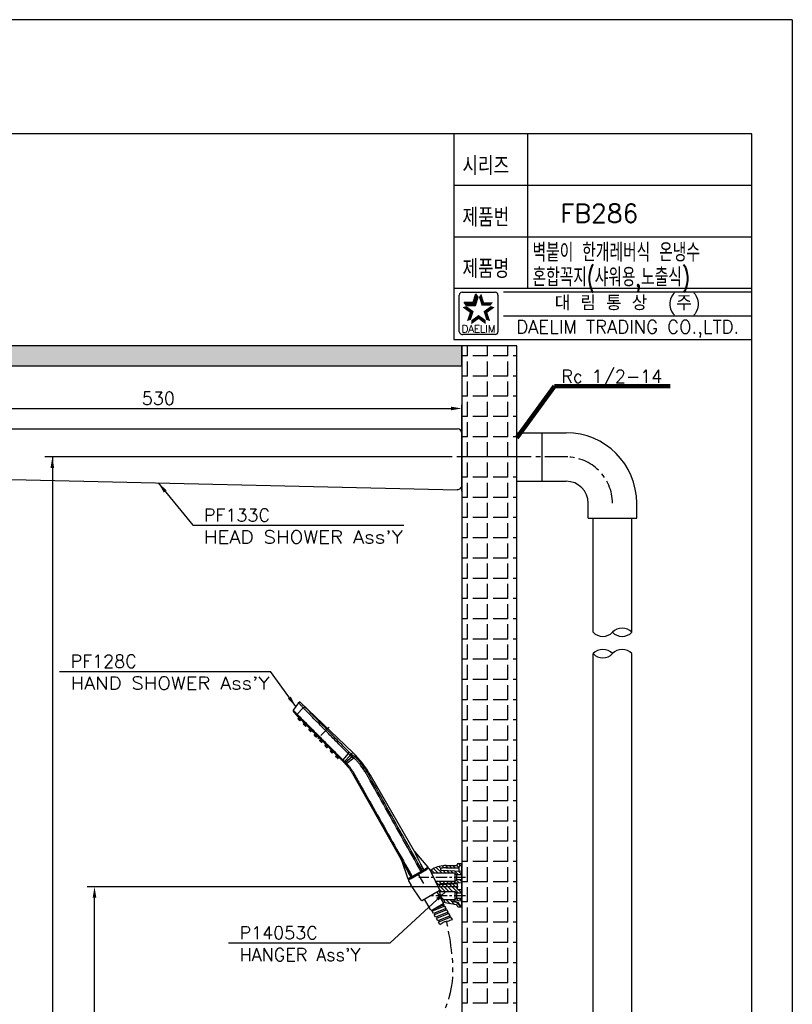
# Model space of a CAD drawing. Extents: x -4258 to -3838, y 2184 to 2778.
# Tile 20 of 20: x -4048 to -3838, y 2511 to 2778. Entities that reach past the tile are written whole.
import ezdxf
from ezdxf.enums import TextEntityAlignment as Align

# ---------------------------------------------------------------- set-up
doc = ezdxf.new("R2010")
doc.units = 0
doc.header["$LTSCALE"] = 5
doc.header["$MEASUREMENT"] = 0
doc.linetypes.add('CENTER', pattern=[2, 1.25, -0.25, 0.25, -0.25])
doc.linetypes.add('PHANTOM', pattern=[2.5, 1.25, -0.25, 0.25, -0.25, 0.25, -0.25])
doc.layers.get('0').update_dxf_attribs({"color": 2, "linetype": 'CONTINUOUS'})
for name, color, linetype in [('CEN', 1, 'CENTER'), ('CL', 1, 'CENTER'), ('D', 2, 'CONTINUOUS'), ('DWG', 7, 'CONTINUOUS'), ('HT', 3, 'CONTINUOUS'), ('PH', 3, 'PHANTOM'), ('레이어 02', 7, 'CONTINUOUS')]:
    doc.layers.add(name, color=color, linetype=linetype)
doc.styles.add('GHS', font='ROMANS', dxfattribs={"bigfont": 'GHS'})
doc.styles.add('ROMANS', font='romans')
doc.dimstyles.new('STANDARD$7', dxfattribs={"dimtxt": 3.5, "dimasz": 3, "dimexe": 1, "dimexo": 0.0625, "dimgap": 1, "dimtad": 1, "dimdec": 4, "dimzin": 0, "dimdsep": 46, "dimtxsty": 'GHS', "dimcen": 1, "dimclrt": 2, "dimadec": 0, "dimazin": 0, "dimtfac": 1, "dimtdec": 4, "dimtofl": 0, "dimtmove": 0, "dimatfit": 3, "dimfxl": 0, "dimtolj": 1, "dimtzin": 0, "dimarcsym": 0})

# ---------------------------------------------------------------- blocks, each defined once
blk = doc.blocks.new('A$C21304304')
at = {"color": 7, "linetype": 'Continuous'}
for p, q in [((2.91, 120.62), (0.13, 116.57)), ((5.56, 117.85), (2.16, 114.48)), ((3.07, 120.8), (2.92, 120.63)), ((3.05, 120.78), (2.92, 120.63)), ((3.23, 120.89), (3.05, 120.78)), ((3.27, 120.91), (3.07, 120.8)), ((3.45, 120.95), (3.23, 120.89)), ((3.5, 120.96), (3.27, 120.91)), ((3.69, 120.95), (3.45, 120.95)), ((3.74, 120.93), (3.5, 120.96)), ((3.93, 120.85), (3.69, 120.95)), ((3.96, 120.83), (3.74, 120.93)), ((4.06, 120.75), (3.93, 120.85)), ((4.06, 120.75), (3.96, 120.83)), ((32.5, 93.57), (4.06, 120.75)), ((5.56, 117.85), (6.23, 118.5)), ((0.22, 115.62), (1.93, 113.91)), ((2.16, 114.48), (1.76, 114.08)), ((1.76, 114.08), (2.25, 113.59)), ((2.25, 113.59), (28.06, 87.78)), ((2.25, 113.59), (2.25, 113.59)), ((3.15, 112.69), (2.76, 112.04)), ((3.58, 110.95), (2.8, 111.73)), ((2.85, 111.68), (2.98, 111.81)), ((3.43, 112.41), (2.98, 111.81)), ((3.66, 111.14), (2.98, 111.81)), ((3.53, 111), (3.66, 111.14)), ((4.26, 111.58), (3.66, 111.14)), ((4.54, 111.3), (3.89, 110.91)), ((6.08, 109.76), (5.69, 109.11)), ((6.51, 108.02), (5.73, 108.8)), ((5.78, 108.75), (5.91, 108.88)), ((6.36, 109.48), (5.91, 108.88)), ((6.59, 108.21), (5.91, 108.88)), ((6.46, 108.07), (6.59, 108.21)), ((7.19, 108.65), (6.59, 108.21)), ((7.47, 108.37), (6.82, 107.98)), ((9.01, 106.83), (8.62, 106.18)), ((9.44, 105.09), (8.66, 105.87)), ((8.71, 105.82), (8.84, 105.95)), ((9.29, 106.55), (8.84, 105.95)), ((9.52, 105.28), (8.84, 105.95)), ((9.39, 105.14), (9.52, 105.28)), ((10.12, 105.72), (9.52, 105.28)), ((10.4, 105.44), (9.75, 105.05)), ((11.94, 103.9), (11.55, 103.25)), ((12.37, 102.16), (11.59, 102.94)), ((11.64, 102.89), (11.77, 103.02)), ((12.22, 103.62), (11.77, 103.02)), ((12.45, 102.35), (11.77, 103.02)), ((12.32, 102.21), (12.45, 102.35)), ((13.05, 102.79), (12.45, 102.35)), ((13.33, 102.51), (12.68, 102.12)), ((14.87, 100.97), (14.48, 100.32)), ((15.3, 99.23), (14.52, 100.02)), ((14.57, 99.96), (14.7, 100.1)), ((15.15, 100.69), (14.7, 100.1)), ((15.38, 99.42), (14.7, 100.1)), ((15.25, 99.29), (15.38, 99.42)), ((15.98, 99.86), (15.38, 99.42)), ((16.26, 99.58), (15.61, 99.19)), ((17.8, 98.04), (17.41, 97.39)), ((18.23, 96.3), (17.45, 97.09)), ((17.5, 97.03), (17.63, 97.17)), ((18.08, 97.77), (17.63, 97.17)), ((18.31, 96.49), (17.63, 97.17)), ((18.18, 96.36), (18.31, 96.49)), ((18.91, 96.93), (18.31, 96.49)), ((19.19, 96.66), (18.54, 96.26)), ((20.73, 95.11), (20.34, 94.46)), ((21.16, 93.37), (20.38, 94.16)), ((20.43, 94.1), (20.56, 94.24)), ((21.01, 94.84), (20.56, 94.24)), ((21.24, 93.56), (20.56, 94.24)), ((21.11, 93.43), (21.24, 93.56)), ((21.84, 94), (21.24, 93.56)), ((22.12, 93.73), (21.47, 93.34)), ((23.66, 92.19), (23.27, 91.53)), ((24.09, 90.44), (23.3, 91.23)), ((23.36, 91.17), (23.49, 91.31)), ((23.94, 91.91), (23.49, 91.31)), ((24.17, 90.63), (23.49, 91.31)), ((24.77, 91.07), (24.17, 90.63)), ((29.91, 93.04), (27.08, 89.56)), ((31.01, 92.02), (27.88, 88.79)), ((32.05, 91.15), (28.53, 88.17)), ((29.91, 93.04), (30.57, 93.7)), ((32.5, 93.57), (31.65, 92.68)), ((24.04, 90.5), (24.17, 90.63)), ((25.05, 90.8), (24.39, 90.41)), ((25.94, 89.9), (25.94, 89.9)), ((27.08, 89.56), (26.68, 89.16)), ((33.01, 90.48), (29.18, 87.56)), ((32.26, 82.26), (64.23, 25.77)), ((41.54, 80.69), (41.42, 80.92)), ((66.07, 39.81), (42.1, 81.31)), ((42.1, 81.31), (42.1, 81.31)), ((73.37, 31.15), (66.12, 39.74)), ((58.71, 35.51), (62.39, 24.81)), ((62.98, 24.47), (73.37, 30.47)), ((73.37, 30.47), (62.98, 24.47)), ((73.24, 30.39), (63.11, 24.54)), ((63.76, 24.92), (72.59, 30.02)), ((69.58, 28.86), (64.79, 26.09)), ((71.03, 29.69), (70.29, 29.26))]:
    blk.add_line(p, q, dxfattribs=at)
blk.add_lwpolyline([(58.67, 35.6), (58.69, 35.55), (58.71, 35.52)], dxfattribs=at)
for centre, radius, start, end in [((3.54, 120.21), 0.75, 46.3073, 145.5073), ((0.75, 116.15), 0.75, 145.5073, 225.0044), ((2.97, 111.91), 0.25, 149.0435, 225.0073), ((3.76, 111.12), 0.25, 225.0073, 300.971), ((5.9, 108.98), 0.25, 149.0435, 225.0073), ((6.69, 108.2), 0.25, 225.0073, 300.971), ((8.83, 106.05), 0.25, 149.0435, 225.0073), ((9.62, 105.27), 0.25, 225.0083, 300.9713), ((11.76, 103.12), 0.25, 149.0435, 225.0073), ((12.55, 102.34), 0.25, 225.0083, 300.9713), ((14.69, 100.19), 0.25, 149.0435, 225.0073), ((15.48, 99.41), 0.25, 225.0083, 300.9713), ((17.62, 97.26), 0.25, 149.0435, 225.0073), ((18.41, 96.48), 0.25, 225.0083, 300.9713), ((20.55, 94.33), 0.25, 149.0435, 225.0073), ((21.34, 93.55), 0.25, 225.0083, 300.9713), ((23.48, 91.41), 0.25, 149.0435, 225.0073), ((24.27, 90.62), 0.25, 225.0083, 300.9713), ((72.99, 30.83), 0.5, 300.0073, 40.1823), ((62.86, 24.98), 0.5, 198.9905, 300.0073), ((64.67, 26.02), 0.5, 209.5071, 300.0065)]:
    blk.add_arc(centre, radius, start, end, dxfattribs=at)
for points, start_tangent, end_tangent in [([(2.95, 120.56), (2.91, 120.62)], (-0.820013, 0.572345), (0.566277, 0.824215)), ([(2.91, 120.62), (3.09, 120.81), (3.33, 120.92), (3.59, 120.94), (3.84, 120.88), (4.06, 120.73)], (0.566275, 0.824217), (0.708855, -0.705354)), ([(5.56, 117.85), (5, 118.43), (4.46, 118.99), (4.01, 119.45), (3.66, 119.82), (3.36, 120.13), (3.11, 120.39), (2.95, 120.56)], (-0.701476, 0.712693), (-0.820013, 0.572345)), ([(4.06, 120.73), (4.06, 120.74), (4.06, 120.75)], (-0.011387, 0.999935), (-0.041118, 0.999154)), ([(6.23, 118.5), (5.77, 118.97), (5.33, 119.42), (4.96, 119.8), (4.68, 120.09), (4.44, 120.34), (4.23, 120.55), (4.1, 120.68), (4.06, 120.73)], (-0.700802, 0.713356), (-0.002374, 0.999997)), ([(29.91, 93.04), (26.65, 96.37), (23.27, 99.81), (20.03, 103.11), (17.09, 106.11), (14.3, 108.96), (11.34, 111.97), (8.38, 114.98), (5.56, 117.85)], (-0.700239, 0.713908), (-0.700574, 0.71358)), ([(30.57, 93.7), (27.31, 97.02), (23.94, 100.46), (20.7, 103.76), (17.75, 106.76), (14.96, 109.61), (12.01, 112.62), (9.04, 115.64), (6.23, 118.5)], (-0.700119, 0.714026), (-0.700817, 0.713341)), ([(0.13, 116.57), (0.18, 116.51), (0.32, 116.36), (0.56, 116.1), (0.89, 115.77), (1.27, 115.38), (1.7, 114.94), (2.16, 114.48)], (-0.566288, -0.824207), (0.705736, -0.708475)), ([(1.93, 113.91), (2.09, 113.75), (2.25, 113.59)], (0.707197, -0.707017), (0.707155, -0.707058)), ([(2.16, 114.48), (8.35, 108.29), (14.73, 101.91), (21.08, 95.55), (27.08, 89.56)], (0.70696, -0.707254), (0.706927, -0.707287)), ([(2.25, 113.59), (10.4, 105.44), (18.3, 97.54), (25.94, 89.9)], (0.70717, -0.707043), (0.707175, -0.707039)), ([(2.98, 111.81), (2.91, 111.87), (2.84, 111.93), (2.79, 111.98), (2.76, 112.02), (2.76, 112.04)], (-0.779352, 0.626586), (0.515653, 0.856797)), ([(3.89, 110.91), (3.87, 110.92), (3.83, 110.95), (3.78, 111), (3.72, 111.06), (3.66, 111.14)], (-0.857711, -0.514133), (-0.626771, 0.779204)), ([(5.91, 108.88), (5.84, 108.94), (5.77, 109), (5.72, 109.05), (5.69, 109.09), (5.69, 109.11)], (-0.779352, 0.626586), (0.515653, 0.856797)), ([(6.82, 107.98), (6.8, 107.99), (6.76, 108.02), (6.71, 108.07), (6.65, 108.13), (6.59, 108.21)], (-0.857711, -0.514133), (-0.626771, 0.779204)), ([(8.84, 105.95), (8.77, 106.02), (8.7, 106.07), (8.65, 106.12), (8.62, 106.16), (8.62, 106.18)], (-0.779352, 0.626586), (0.515653, 0.856797)), ([(9.75, 105.05), (9.73, 105.06), (9.69, 105.09), (9.64, 105.14), (9.58, 105.2), (9.52, 105.28)], (-0.857711, -0.514133), (-0.626771, 0.779204)), ([(11.77, 103.02), (11.7, 103.09), (11.63, 103.15), (11.58, 103.2), (11.55, 103.23), (11.55, 103.25)], (-0.779352, 0.626586), (0.515653, 0.856797)), ([(12.68, 102.12), (12.66, 102.13), (12.62, 102.16), (12.57, 102.21), (12.51, 102.27), (12.45, 102.35)], (-0.857711, -0.514133), (-0.626771, 0.779204)), ([(14.7, 100.1), (14.63, 100.16), (14.56, 100.22), (14.51, 100.27), (14.48, 100.3), (14.48, 100.32)], (-0.779352, 0.626586), (0.515653, 0.856797)), ([(15.61, 99.19), (15.59, 99.2), (15.55, 99.23), (15.5, 99.28), (15.44, 99.34), (15.38, 99.42)], (-0.857711, -0.514133), (-0.626771, 0.779204)), ([(17.63, 97.17), (17.56, 97.23), (17.49, 97.29), (17.44, 97.34), (17.41, 97.37), (17.41, 97.39)], (-0.779352, 0.626586), (0.515653, 0.856797)), ([(18.54, 96.26), (18.52, 96.27), (18.48, 96.3), (18.43, 96.35), (18.37, 96.42), (18.31, 96.49)], (-0.857711, -0.514133), (-0.626771, 0.779204)), ([(20.56, 94.24), (20.49, 94.3), (20.42, 94.36), (20.37, 94.41), (20.34, 94.44), (20.34, 94.46)], (-0.779352, 0.626586), (0.515653, 0.856797)), ([(21.47, 93.34), (21.45, 93.34), (21.41, 93.37), (21.36, 93.42), (21.3, 93.49), (21.24, 93.56)], (-0.857711, -0.514133), (-0.626771, 0.779204)), ([(23.49, 91.31), (23.42, 91.37), (23.35, 91.43), (23.3, 91.48), (23.27, 91.52), (23.27, 91.53)], (-0.779352, 0.626586), (0.515653, 0.856797)), ([(31.01, 92.02), (30.69, 92.3), (30.41, 92.57), (30.15, 92.81), (29.91, 93.04)], (-0.750397, 0.660988), (-0.715421, 0.698694)), ([(31.47, 92.84), (31.21, 93.07), (30.98, 93.3), (30.77, 93.5), (30.57, 93.7)], (-0.743499, 0.668737), (-0.700151, 0.713995)), ([(31.01, 92.02), (31.22, 92.24), (31.38, 92.48), (31.47, 92.69), (31.47, 92.84)], (0.729454, 0.68403), (-0.363485, 0.9316)), ([(31.23, 91.82), (31.12, 91.92), (31.01, 92.02)], (-0.759146, 0.65092), (-0.750713, 0.660628)), ([(31.23, 91.82), (31.44, 92.05), (31.59, 92.29), (31.66, 92.52), (31.65, 92.68)], (0.731426, 0.68192), (-0.431813, 0.901963)), ([(32.05, 91.15), (31.81, 91.34), (31.54, 91.57), (31.23, 91.82)], (-0.784532, 0.620088), (-0.759037, 0.651048)), ([(31.65, 92.68), (31.56, 92.76), (31.47, 92.84)], (-0.753807, 0.657096), (-0.743499, 0.668737)), ([(32.33, 92.11), (32.13, 92.27), (31.9, 92.46), (31.65, 92.68)], (-0.786248, 0.617911), (-0.754194, 0.656652)), ([(32.05, 91.15), (32.25, 91.38), (32.37, 91.64), (32.4, 91.9), (32.33, 92.11)], (0.74705, 0.664768), (-0.554274, 0.832334)), ([(33.01, 90.48), (32.93, 90.52), (32.84, 90.58), (32.73, 90.65), (32.6, 90.73), (32.45, 90.84), (32.27, 90.98), (32.05, 91.15)], (-0.885521, 0.464599), (-0.785549, 0.618799)), ([(33.14, 91.56), (33.08, 91.59), (33, 91.64), (32.91, 91.69), (32.8, 91.77), (32.67, 91.86), (32.51, 91.97), (32.33, 92.11)], (-0.899393, 0.43714), (-0.787322, 0.616542)), ([(42.1, 81.31), (32.5, 93.57)], (-0.50011, 0.865962), (-0.723055, 0.690791)), ([(33.01, 90.48), (33.21, 90.71), (33.3, 91), (33.28, 91.3), (33.14, 91.56)], (0.772797, 0.634653), (-0.638543, 0.769586)), ([(36.3, 88.54), (35.7, 89.25), (35.09, 89.91), (34.52, 90.49), (33.98, 90.97), (33.52, 91.33), (33.14, 91.56)], (-0.625857, 0.779938), (-0.897164, 0.441698)), ([(24.39, 90.41), (24.38, 90.41), (24.34, 90.44), (24.29, 90.49), (24.23, 90.56), (24.17, 90.63)], (-0.857711, -0.514133), (-0.626771, 0.779204)), ([(25.94, 89.9), (26.04, 89.81), (26.13, 89.71), (26.22, 89.62)], (0.707198, -0.707015), (0.70715, -0.707064)), ([(27.08, 89.56), (27.33, 89.32), (27.6, 89.06), (27.88, 88.79)], (0.723064, -0.690781), (0.723681, -0.690135)), ([(27.88, 88.79), (27.69, 88.65), (27.52, 88.56), (27.38, 88.53), (27.28, 88.56)], (-0.761204, -0.648513), (-0.707197, 0.707016)), ([(27.91, 87.99), (27.77, 88.08)], (-0.958233, 0.28599), (-0.707198, 0.707016)), ([(27.88, 88.79), (27.99, 88.69), (28.1, 88.58), (28.22, 88.47), (28.33, 88.36), (28.44, 88.26), (28.53, 88.17)], (0.723358, -0.690473), (0.724695, -0.68907)), ([(28.53, 88.17), (28.32, 88.04), (28.1, 87.98), (27.91, 87.99), (27.91, 87.99)], (-0.787422, -0.616415), (-0.958233, 0.28599)), ([(28.93, 87.8), (28.71, 87.67), (28.47, 87.63), (28.24, 87.66), (28.06, 87.78)], (-0.796142, -0.60511), (-0.707184, 0.707029)), ([(28.06, 87.78), (28.25, 87.59)], (0.707195, -0.707019), (0.699992, -0.714151)), ([(28.56, 87.26), (28.25, 87.59)], (-0.687087, 0.726575), (-0.699992, 0.714151)), ([(28.25, 87.59), (31.29, 83.84)], (0.699992, -0.714151), (0.554247, -0.832352)), ([(29.18, 87.56), (28.95, 87.43), (28.69, 87.4), (28.45, 87.45), (28.25, 87.59)], (-0.800214, -0.599715), (-0.700072, 0.714073)), ([(28.53, 88.17), (28.64, 88.07), (28.74, 87.97), (28.84, 87.88), (28.93, 87.8)], (0.72697, -0.686669), (0.728028, -0.685547)), ([(28.93, 87.8), (29.03, 87.7), (29.11, 87.62), (29.18, 87.56)], (0.728317, -0.68524), (0.72151, -0.692404)), ([(29.18, 87.56), (29.47, 87.26), (29.84, 86.86), (30.23, 86.41), (30.61, 85.94), (30.96, 85.47), (31.28, 85.02), (31.57, 84.6), (31.83, 84.2)], (0.707124, -0.707089), (0.52779, -0.849375)), ([(35.63, 88.01), (35.15, 88.6), (34.66, 89.15), (34.18, 89.62), (33.73, 90.01), (33.34, 90.3), (33.01, 90.48)], (-0.610795, 0.791789), (-0.922609, 0.385736)), ([(36.59, 86.78), (36.27, 87.2), (35.95, 87.61), (35.63, 88.01)], (-0.603917, 0.797047), (-0.626924, 0.77908)), ([(37.27, 87.28), (37.03, 87.6), (36.3, 88.54)], (-0.60249, 0.798126), (-0.625843, 0.779949)), ([(40.68, 80.51), (40.27, 81.23), (39.81, 82.01), (39.3, 82.84), (38.74, 83.73), (38.1, 84.68), (37.39, 85.69), (36.59, 86.78)], (-0.487595, 0.87307), (-0.603421, 0.797423)), ([(41.42, 80.92), (41, 81.66), (40.53, 82.44), (40.02, 83.29), (39.44, 84.19), (38.8, 85.15), (38.08, 86.18), (37.27, 87.28)], (-0.487928, 0.872884), (-0.6023, 0.79827)), ([(31.29, 83.84), (32.17, 82.42)], (0.554247, -0.832352), (0.498951, -0.86663)), ([(31.83, 84.2), (32.14, 83.72), (32.44, 83.24), (32.73, 82.74)], (0.554576, -0.832133), (0.499529, -0.866297)), ([(32.17, 82.42), (32.26, 82.26)], (0.498951, -0.86663), (0.492534, -0.870293)), ([(32.73, 82.74), (32.78, 82.66), (32.82, 82.58)], (0.500478, -0.865749), (0.494046, -0.869436)), ([(32.82, 82.58), (34.12, 80.3), (35.43, 77.99), (36.75, 75.65)], (0.494152, -0.869375), (0.492382, -0.870379)), ([(40.81, 80.28), (40.75, 80.39), (40.68, 80.51)], (-0.487583, 0.873077), (-0.4877, 0.873011)), ([(70.29, 29.26), (60.61, 46.56), (51.03, 63.71), (41.54, 80.69)], (-0.48802, 0.872832), (-0.48778, 0.872967)), ([(36.75, 75.65), (45.77, 59.71), (55.11, 43.2), (64.79, 26.09)], (0.492453, -0.870339), (0.492443, -0.870345)), ([(69.58, 28.86), (59.89, 46.16), (50.31, 63.3), (40.81, 80.28)], (-0.488356, 0.872644), (-0.488047, 0.872817)), ([(66.12, 39.74), (66.1, 39.76), (66.08, 39.79), (66.07, 39.81)], (-0.644452, 0.764645), (-0.498804, 0.866715)), ([(66.23, 39.46), (66.2, 39.52), (66.18, 39.58), (66.16, 39.62), (66.14, 39.66), (66.12, 39.69), (66.11, 39.72), (66.1, 39.74), (66.09, 39.76), (66.09, 39.77), (66.08, 39.78), (66.07, 39.8), (66.07, 39.81)], (-0.424711, 0.905329), (-0.477494, 0.878635)), ([(66.07, 39.81), (66.07, 39.81)], (-0.477494, 0.878635), (-0.503017, 0.864277)), ([(71.13, 29.8), (70.53, 30.9), (69.99, 31.93), (69.52, 32.84), (69.12, 33.64), (68.76, 34.34), (68.44, 34.98), (68.16, 35.54), (67.91, 36.05), (67.69, 36.5), (67.49, 36.91), (67.31, 37.27), (67.16, 37.59), (67.02, 37.88), (66.89, 38.13), (66.78, 38.36), (66.69, 38.56), (66.6, 38.73), (66.53, 38.89), (66.46, 39.02), (66.41, 39.13), (66.36, 39.23), (66.32, 39.31), (66.28, 39.39), (66.25, 39.45), (66.23, 39.51), (66.2, 39.55), (66.19, 39.59), (66.17, 39.62), (66.16, 39.65), (66.15, 39.67), (66.14, 39.69), (66.13, 39.7), (66.13, 39.71), (66.12, 39.73), (66.12, 39.74)], (-0.478937, 0.877849), (-0.645228, 0.76399)), ([(71.03, 29.69), (70.43, 30.82), (69.9, 31.88), (69.43, 32.81), (69.03, 33.62), (68.67, 34.34), (68.36, 34.99), (68.08, 35.56), (67.83, 36.08), (67.61, 36.54), (67.42, 36.95), (67.24, 37.31), (67.09, 37.64), (66.95, 37.93), (66.83, 38.19), (66.72, 38.42), (66.63, 38.62), (66.54, 38.8), (66.47, 38.95), (66.41, 39.08), (66.36, 39.19), (66.31, 39.29), (66.27, 39.38), (66.23, 39.46)], (-0.468014, 0.883721), (-0.424711, 0.905329)), ([(58.81, 35.34), (58.79, 35.37), (58.78, 35.39), (58.77, 35.41), (58.76, 35.43), (58.75, 35.45), (58.74, 35.46), (58.73, 35.47), (58.72, 35.48), (58.72, 35.49), (58.71, 35.51)], (-0.487716, 0.873002), (-0.463234, 0.886236)), ([(64.13, 25.74), (63.56, 26.77), (63.05, 27.7), (62.59, 28.53), (62.17, 29.28), (61.8, 29.96), (61.46, 30.57), (61.15, 31.12), (60.88, 31.62), (60.63, 32.07), (60.4, 32.47), (60.2, 32.84), (60.02, 33.16), (59.86, 33.45), (59.71, 33.71), (59.59, 33.94), (59.47, 34.15), (59.37, 34.33), (59.28, 34.49), (59.2, 34.63), (59.13, 34.76), (59.07, 34.86), (59.02, 34.96), (58.97, 35.04), (58.93, 35.11), (58.9, 35.17), (58.87, 35.22), (58.85, 35.27), (58.82, 35.31), (58.81, 35.34)], (-0.482056, 0.876141), (-0.487716, 0.873002)), ([(70.29, 29.26), (70.18, 29.2), (70.02, 29.1), (69.8, 28.99), (69.58, 28.86)], (-0.870404, -0.492339), (-0.870311, -0.492503)), ([(69.89, 28.46), (69.85, 28.48), (69.77, 28.56), (69.68, 28.69), (69.58, 28.86)], (-0.865962, -0.50011), (-0.499867, 0.866102)), ([(70.12, 28.59), (70.26, 28.72), (70.34, 28.89), (70.35, 29.08), (70.29, 29.26)], (0.865963, 0.500108), (-0.489551, 0.871975)), ([(70.85, 29.01), (70.99, 29.14), (71.08, 29.31), (71.09, 29.51), (71.03, 29.69)], (0.865964, 0.500106), (-0.494948, 0.868922)), ([(71.13, 29.8), (71.06, 29.73), (71.03, 29.69)], (-0.756861, -0.653576), (-0.419677, -0.907674)), ([(71.1, 29.16), (71.2, 29.26), (71.24, 29.42), (71.22, 29.61), (71.13, 29.8)], (0.865955, 0.500122), (-0.546362, 0.837549)), ([(73.36, 31.14), (73.31, 31.11), (73.2, 31.05), (73.04, 30.95), (72.79, 30.8), (72.42, 30.57), (71.88, 30.25), (71.13, 29.8)], (-0.517146, 0.855897), (-0.85708, -0.515184)), ([(64.13, 25.74), (63.86, 25.6), (63.6, 25.46), (63.34, 25.32), (63.1, 25.19), (62.88, 25.07), (62.69, 24.97), (62.53, 24.89), (62.43, 24.84), (62.39, 24.81)], (-0.88099, -0.473135), (-0.537306, 0.843388)), ([(64.23, 25.77), (64.2, 25.77), (64.13, 25.74)], (-0.492529, 0.870296), (-0.913216, -0.407475)), ([(64.14, 25.71), (64.13, 25.74)], (-0.510484, 0.859887), (-0.462138, 0.886808)), ([(64.25, 25.58), (64.14, 25.71)], (-0.721422, 0.692495), (-0.510484, 0.859887)), ([(64.79, 26.09), (64.71, 26.05), (64.62, 26), (64.54, 25.95), (64.46, 25.91), (64.4, 25.87), (64.34, 25.83), (64.29, 25.81), (64.26, 25.79), (64.23, 25.77)], (-0.868842, -0.49509), (-0.868569, -0.495568)), ([(64.73, 25.48), (64.58, 25.44), (64.41, 25.47), (64.25, 25.58)], (-0.865977, -0.500085), (-0.721422, 0.692495)), ([(65.1, 25.69), (65.06, 25.71), (64.99, 25.8), (64.89, 25.93), (64.79, 26.09)], (-0.865963, -0.500108), (-0.499953, 0.866052))]:
    blk.add_spline(points, degree=3, dxfattribs=dict(at, start_tangent=start_tangent, end_tangent=end_tangent))
at = {"layer": 'CEN'}
for p, q in [((93.78, 25.65), (68.3, 25.65)), ((93.78, 15.65), (74.46, 15.65))]:
    blk.add_line(p, q, dxfattribs=at)
at = {"layer": 'CL'}
for p, q in [((19.59, 107.3), (12.7, 100.41)), ((71.17, 22.27), (67.67, 28.33))]:
    blk.add_line(p, q, dxfattribs=at)
at = {"layer": 'D'}
for p, q in [((82.87, 32.15), (84.11, 30.9)), ((84.9, 32.15), (86.15, 30.9)), ((86.93, 32.15), (88.18, 30.9)), ((88.94, 32.18), (90.22, 30.9)), ((90, 33.15), (91, 32.15)), ((75.1, 29.74), (76.94, 27.9)), ((76.41, 30.47), (78.97, 27.9)), ((77.8, 31.11), (81.01, 27.9)), ((79.33, 31.62), (80.37, 30.58)), ((81.01, 31.98), (82.13, 30.85)), ((81.37, 29.57), (83.04, 27.9)), ((83.52, 29.46), (85.08, 27.9)), ((85.67, 29.35), (87.11, 27.9)), ((87.82, 29.24), (90.02, 27.03)), ((89.96, 29.12), (91.78, 27.3)), ((77.75, 23.02), (82.87, 17.9)), ((79.4, 23.4), (80.61, 22.19)), ((81.09, 21.72), (84.9, 17.9)), ((81.44, 23.4), (82.55, 22.29)), ((83.02, 21.82), (86.94, 17.9)), ((83.47, 23.4), (84.48, 22.4)), ((84.96, 21.92), (89.85, 17.03)), ((85.51, 23.4), (86.42, 22.5)), ((86.89, 22.02), (89.38, 19.53)), ((87.54, 23.4), (88.35, 22.6)), ((88.74, 24.24), (90.28, 22.7)), ((90.74, 24.28), (91.78, 23.23)), ((79.63, 19.1), (80.83, 17.9)), ((89.78, 19.13), (91.78, 17.13)), ((83.3, 13.4), (85.35, 11.35)), ((85.33, 13.4), (87.83, 10.91)), ((87.37, 13.4), (88.07, 12.7)), ((88.66, 14.15), (89.94, 12.87)), ((88.76, 12.02), (91.12, 9.65)), ((90.56, 14.28), (91.67, 13.17))]:
    blk.add_line(p, q, dxfattribs=at)
at = {"layer": 'DWG'}
for p, q in [((83.3, 32.15), (88.78, 32.15)), ((89.78, 33.15), (91.78, 33.15)), ((90.78, 32.15), (91.28, 32.15)), ((91.78, 9.65), (91.78, 33.15)), ((73.37, 30.47), (62.98, 24.47)), ((74.05, 30.29), (75.3, 28.12)), ((75.8, 30.14), (74.55, 29.42)), ((79.66, 19.05), (75.3, 28.12)), ((87.91, 27.9), (75.41, 27.9)), ((87.91, 27.9), (75.41, 27.9)), ((80.46, 30.61), (80.45, 30.6)), ((80.54, 29.62), (91.78, 29.03)), ((83.3, 30.9), (90.28, 30.9)), ((88.78, 27.03), (87.91, 27.9)), ((87.91, 27.9), (87.91, 23.4)), ((91.78, 27.03), (88.78, 27.03)), ((88.78, 27.03), (88.78, 24.28)), ((90.28, 29.11), (90.28, 31.65)), ((62.79, 23.78), (64.04, 21.62)), ((69.73, 13.31), (64.05, 21.62)), ((87.91, 23.4), (77.57, 23.4)), ((87.91, 23.4), (77.57, 23.4)), ((89.38, 22.15), (79.5, 21.63)), ((91.31, 22.75), (79.97, 22.16)), ((88.78, 24.28), (87.91, 23.4)), ((91.78, 24.28), (88.78, 24.28)), ((89.38, 19.15), (89.38, 22.15)), ((79.46, 18.4), (70.39, 13.16)), ((81.61, 12.14), (78.37, 17.77)), ((79.83, 17.9), (79.56, 18.47)), ((87.91, 17.9), (79.83, 17.9)), ((87.91, 17.9), (80.03, 17.9)), ((88.78, 17.03), (87.91, 17.9)), ((87.91, 17.9), (87.91, 13.4)), ((91.78, 17.03), (88.78, 17.03)), ((88.78, 17.03), (88.78, 14.28)), ((89.38, 19.15), (91.31, 19.05)), ((74.73, 8.17), (71.48, 13.79)), ((75.79, 8.02), (81.64, 11.4)), ((82.06, 10.68), (81.64, 11.4)), ((88.87, 10.73), (81.68, 12)), ((87.91, 13.4), (81.94, 13.4)), ((82.68, 11.83), (81.94, 13.4)), ((87.91, 13.4), (82.15, 13.4)), ((91.33, 12.99), (85.94, 12.52)), ((89.87, 11.82), (85.94, 12.52)), ((88.78, 14.28), (87.91, 13.4)), ((91.78, 14.28), (88.78, 14.28)), ((90.28, 11.15), (90.28, 11.33)), ((75.36, 7.77), (75.79, 8.02)), ((82.43, 10.03), (75.64, 7.29)), ((76.4, 5.98), (75.64, 7.29)), ((75.79, 8.02), (76.11, 7.48)), ((83.18, 8.72), (76.4, 5.98)), ((82.06, 10.68), (76.5, 8.43)), ((83.55, 8.08), (76.77, 5.34)), ((76.86, 6.17), (77.23, 5.53)), ((84.31, 6.77), (77.52, 4.03)), ((84.72, 6.07), (77.93, 3.33)), ((81.59, 10.49), (81.96, 9.85)), ((83.18, 8.72), (82.43, 10.03)), ((82.72, 8.53), (83.09, 7.89)), ((83.18, 8.72), (82.77, 9.45)), ((84.31, 6.77), (83.55, 8.08)), ((83.84, 6.58), (84.25, 5.88)), ((85.47, 4.76), (84.72, 6.07)), ((85.47, 4.76), (85.06, 5.48)), ((89.28, 10.23), (89.28, 10.15)), ((89.78, 9.65), (91.78, 9.65)), ((90.78, 10.65), (91.28, 10.65)), ((77.52, 4.03), (76.77, 5.34)), ((78.69, 2.01), (77.93, 3.33)), ((77.99, 4.22), (78.4, 3.51)), ((85.47, 4.76), (78.69, 2.01)), ((85.84, 4.12), (79.06, 1.37)), ((79.85, 0), (79.06, 1.37)), ((79.15, 2.2), (79.52, 1.56)), ((85.01, 4.57), (85.38, 3.93)), ((86.6, 2.8), (85.84, 4.12))]:
    blk.add_line(p, q, dxfattribs=at)
for centre, radius, start, end in [((83.3, 17.15), 15, 90.0016, 120), ((88.78, 32.65), 0.5, 270, 0), ((89.78, 32.65), 0.5, 90, 180), ((90.78, 31.65), 0.5, 90, 180), ((91.28, 32.65), 0.5, 270, 0), ((73.62, 30.04), 0.5, 30, 120), ((75.1, 29.16), 0.5, 120, 162.1545), ((80.56, 30.12), 0.5, 103.8326, 267.0104), ((83.3, 17.15), 13.75, 90.0016, 101.9311), ((91.28, 28.55), 0.5, 0, 87), ((63.23, 24.04), 0.5, 120, 210), ((79.99, 21.66), 0.5, 93, 182.9215), ((91.28, 23.25), 0.5, 273, 0), ((79.21, 18.83), 0.5, 300, 25.643), ((91.28, 18.55), 0.5, 0, 87), ((70.14, 13.59), 0.5, 214.357, 300), ((80.98, 11.75), 0.75, 332.2, 31.7324), ((88.78, 10.23), 0.5, 0, 79.9291), ((89.78, 11.33), 0.5, 0, 79.9291), ((90.78, 11.15), 0.5, 180, 270), ((91.28, 13.49), 0.5, 275, 0), ((75.39, 8.52), 0.75, 208.2676, 267.8), ((89.78, 10.15), 0.5, 180, 270), ((91.28, 10.15), 0.5, 0, 90)]:
    blk.add_arc(centre, radius, start, end, dxfattribs=at)
for points in [[(81.94, 13.4), (81.9, 13.44), (81.78, 13.56), (81.61, 13.75), (81.41, 13.98), (81.19, 14.25), (80.95, 14.57), (80.7, 14.93), (80.47, 15.32), (80.27, 15.74), (80.1, 16.17), (79.98, 16.58), (79.91, 16.95), (79.86, 17.28), (79.84, 17.54), (79.83, 17.74), (79.83, 17.86), (79.83, 17.9)], [(79.85, 0), (82.06, 1.48), (83.92, 1.96), (86.6, 2.8)]]:
    blk.add_spline(points, degree=3, dxfattribs=at)

msp = doc.modelspace()

# ---------------------------------------------------------------- hatches: boundary and pattern name
at = {"layer": 'HT'}
h = msp.add_hatch(dxfattribs=at)
h.set_pattern_fill('ANGLE', color=256, scale=10, style=0)
h.set_pattern_definition([(0, (-6210.512, 7041.0134), (0, 2.75), [2, -0.75]), (90, (-6210.512, 7041.0134), (-2.75, 2e-16), [2, -0.75])])
h.paths.add_polyline_path([(-3927.36, 2689.7), (-4198.82, 2689.7), (-4198.82, 2684.31), (-3927.36, 2684.31)])

# ---------------------------------------------------------------- linework, layer by layer
msp.add_line((-3837.55, 2778.41), (-3837.55, 2184.41))
msp.add_line((-3837.55, 2778.41), (-3837.55, 2184.41))
at = {"color": 4}
for p, q in [((-3848.55, 2747.41), (-4223.55, 2747.41)), ((-3848.55, 2198.41), (-3848.55, 2747.41))]:
    msp.add_line(p, q, dxfattribs=at)
at = {"color": 7}
for p, q in [((-3929.55, 2747.41), (-3929.55, 2691.41)), ((-3909.55, 2747.41), (-3909.55, 2705.41)), ((-3929.55, 2733.41), (-3848.55, 2733.41)), ((-3929.55, 2719.41), (-3848.55, 2719.41)), ((-3929.55, 2705.41), (-3848.55, 2705.41)), ((-3929.55, 2691.41), (-3848.55, 2691.41))]:
    msp.add_line(p, q, dxfattribs=at)
at = {"color": 2, "linetype": 'Continuous'}
for p, q in [((-3927.32, 2704.3), (-3918.32, 2704.3)), ((-3916.05, 2704.41), (-3848.55, 2704.41)), ((-3928.07, 2693.55), (-3928.07, 2703.55)), ((-3917.57, 2703.55), (-3917.57, 2693.55)), ((-3916.05, 2697.91), (-3848.55, 2697.91)), ((-3918.32, 2692.8), (-3927.07, 2692.8))]:
    msp.add_line(p, q, dxfattribs=at)
at = {"color": 2}
for p, q in [((-3926.74, 2701.59), (-3924.31, 2701.59)), ((-3926.07, 2700.68), (-3926.74, 2701.59)), ((-3924.31, 2701.59), (-3923.56, 2703.9)), ((-3923.65, 2700.68), (-3922.9, 2702.98)), ((-3922.9, 2702.98), (-3923.56, 2703.9)), ((-3926.07, 2700.68), (-3923.65, 2700.68))]:
    msp.add_line(p, q, dxfattribs=at)
at = {"color": 2, "linetype": 'Continuous'}
for centre, radius, start, end in [((-3927.32, 2703.55), 0.75, 90, 180), ((-3918.32, 2703.55), 0.75, 0, 90), ((-3927.2, 2693.67), 0.884, 188.1301, 278.1301), ((-3918.32, 2693.55), 0.75, 270, 0)]:
    msp.add_arc(centre, radius, start, end, dxfattribs=at)
at = {"color": 2}
for points in [[(-3926.74, 2701.59), (-3926.07, 2700.68), (-3924.31, 2701.59), (-3923.65, 2700.68)], [(-3924.31, 2701.59), (-3923.65, 2700.68), (-3923.56, 2703.9), (-3922.9, 2702.98)], [(-3922.09, 2703.9), (-3922.75, 2702.98), (-3921.34, 2701.59), (-3922, 2700.68)], [(-3921.34, 2701.59), (-3922, 2700.68), (-3918.91, 2701.59), (-3919.58, 2700.68)], [(-3925.23, 2698.76), (-3924.16, 2699.11), (-3927.19, 2700.19), (-3926.12, 2700.54)], [(-3925.98, 2696.46), (-3924.91, 2696.81), (-3925.23, 2698.76), (-3924.16, 2699.11)], [(-3918.45, 2700.19), (-3919.53, 2700.54), (-3920.42, 2698.76), (-3921.49, 2699.11)], [(-3920.42, 2698.76), (-3921.49, 2699.11), (-3919.67, 2696.46), (-3920.74, 2696.81)], [(-3922.82, 2697.01), (-3922.82, 2698.14), (-3924.79, 2695.59), (-3924.79, 2696.72)], [(-3920.86, 2695.59), (-3920.86, 2696.72), (-3922.82, 2697.01), (-3922.82, 2698.14)]]:
    msp.add_solid(points, dxfattribs=at)
at = {"layer": 'CL'}
for p, q in [((-3909.96, 2659.51), (-3933.82, 2659.51)), ((-3898.53, 2659.51), (-3922.39, 2659.51))]:
    msp.add_line(p, q, dxfattribs=at)
msp.add_arc((-3899.03, 2646.91), 12.6, 0, 90, dxfattribs=at)
at = {"layer": 'D'}
for p, q in [((-3837.55, 2778.41), (-4257.55, 2778.41)), ((-4089.36, 2672.7), (-3930.36, 2672.7)), ((-3927.36, 2662.92), (-3927.36, 2673.7)), ((-3933.82, 2659.51), (-4040.68, 2659.51)), ((-4000.51, 2640.95), (-3943.18, 2640.95)), ((-4036.74, 2601.22), (-3979.42, 2601.22)), ((-3990.82, 2527.38), (-3946.86, 2527.38))]:
    msp.add_line(p, q, dxfattribs=at)
at = {"layer": 'D', "ltscale": 0.6}
for p, q in [((-4038.68, 2659.51), (-4038.68, 2231.44)), ((-3928.36, 2542.65), (-4029.22, 2542.65)), ((-4027.22, 2231.44), (-4027.22, 2539.65))]:
    msp.add_line(p, q, dxfattribs=at)
at = {"layer": 'D'}
for centre, start, end in [((-3883.81, 2609.35), 43.6028, 136.3972), ((-3889.06, 2614.35), 223.6028, 316.3972), ((-3883.81, 2614.35), 223.6028, 316.3972), ((-3889.06, 2603.54), 43.6028, 136.3972), ((-3889.06, 2608.54), 223.6028, 316.3972), ((-3883.81, 2603.54), 43.6028, 136.3972)]:
    msp.add_arc(centre, 3.62, start, end, dxfattribs=at)
msp.add_solid([(-3930.36, 2673.2), (-3930.36, 2672.2), (-3927.36, 2672.7)], dxfattribs=at)
at = {"layer": 'D', "ltscale": 0.6}
for points in [[(-4039.18, 2656.51), (-4038.18, 2656.51), (-4038.68, 2659.51)], [(-4027.72, 2539.65), (-4026.72, 2539.65), (-4027.22, 2542.65)]]:
    msp.add_solid(points, dxfattribs=at)
at = {"layer": 'DWG', "color": 7}
for p, q in [((-3912.43, 2666.11), (-3905.03, 2666.11)), ((-3905.53, 2666.11), (-3899.03, 2666.11)), ((-3905.53, 2652.91), (-3905.53, 2666.11)), ((-3912.43, 2652.91), (-3905.03, 2652.91)), ((-3905.53, 2652.91), (-3899.03, 2652.91)), ((-3893.03, 2642.91), (-3893.03, 2646.91)), ((-3879.83, 2642.91), (-3879.83, 2646.91)), ((-3893.03, 2642.91), (-3879.83, 2642.91)), ((-3891.68, 2611.85), (-3891.68, 2642.91)), ((-3881.18, 2611.85), (-3881.18, 2642.91)), ((-3891.68, 2488.64), (-3891.68, 2606.04)), ((-3881.18, 2488.64), (-3881.18, 2606.04))]:
    msp.add_line(p, q, dxfattribs=at)
for radius in [19.2, 6]:
    msp.add_arc((-3899.03, 2646.91), radius, 0, 90, dxfattribs=at)
at = {"layer": 'HT'}
for p, q in [((-3925.88, 2687.01), (-3925.88, 2689.7)), ((-3920.38, 2687.01), (-3920.38, 2689.7)), ((-3914.88, 2687.01), (-3914.88, 2689.7)), ((-3925.88, 2687.01), (-3927.36, 2687.01)), ((-3925.88, 2681.51), (-3925.88, 2685.51)), ((-3920.38, 2687.01), (-3924.38, 2687.01)), ((-3920.38, 2681.51), (-3920.38, 2685.51)), ((-3914.88, 2687.01), (-3918.88, 2687.01)), ((-3914.88, 2681.51), (-3914.88, 2685.51)), ((-3912.43, 2687.01), (-3913.38, 2687.01)), ((-3925.88, 2681.51), (-3927.36, 2681.51)), ((-3925.88, 2676.01), (-3925.88, 2680.01)), ((-3920.38, 2681.51), (-3924.38, 2681.51)), ((-3920.38, 2676.01), (-3920.38, 2680.01)), ((-3914.88, 2681.51), (-3918.88, 2681.51)), ((-3914.88, 2676.01), (-3914.88, 2680.01)), ((-3912.43, 2681.51), (-3913.38, 2681.51)), ((-3925.88, 2676.01), (-3927.36, 2676.01)), ((-3920.38, 2676.01), (-3924.38, 2676.01)), ((-3914.88, 2676.01), (-3918.88, 2676.01)), ((-3912.43, 2676.01), (-3913.38, 2676.01)), ((-3925.88, 2670.51), (-3925.88, 2674.51)), ((-3920.38, 2670.51), (-3920.38, 2674.51)), ((-3914.88, 2670.51), (-3914.88, 2674.51)), ((-3925.88, 2670.51), (-3927.36, 2670.51)), ((-3920.38, 2670.51), (-3924.38, 2670.51)), ((-3914.88, 2670.51), (-3918.88, 2670.51)), ((-3912.43, 2670.51), (-3913.38, 2670.51)), ((-3925.88, 2665.01), (-3925.88, 2669.01)), ((-3920.38, 2665.01), (-3920.38, 2669.01)), ((-3914.88, 2665.01), (-3914.88, 2669.01)), ((-3925.88, 2665.01), (-3927.36, 2665.01)), ((-3920.38, 2665.01), (-3924.38, 2665.01)), ((-3914.88, 2665.01), (-3918.88, 2665.01)), ((-3912.43, 2665.01), (-3913.38, 2665.01)), ((-3925.88, 2659.51), (-3925.88, 2663.51)), ((-3920.38, 2659.51), (-3920.38, 2663.51)), ((-3914.88, 2659.51), (-3914.88, 2663.51)), ((-3925.88, 2659.51), (-3927.36, 2659.51)), ((-3920.38, 2659.51), (-3924.38, 2659.51)), ((-3914.88, 2659.51), (-3918.88, 2659.51)), ((-3912.43, 2659.51), (-3913.38, 2659.51)), ((-3925.88, 2654.01), (-3925.88, 2658.01)), ((-3920.38, 2654.01), (-3920.38, 2658.01)), ((-3914.88, 2654.01), (-3914.88, 2658.01)), ((-3925.88, 2654.01), (-3927.36, 2654.01)), ((-3920.38, 2654.01), (-3924.38, 2654.01)), ((-3914.88, 2654.01), (-3918.88, 2654.01)), ((-3912.43, 2654.01), (-3913.38, 2654.01)), ((-3925.88, 2648.51), (-3925.88, 2652.51)), ((-3920.38, 2648.51), (-3920.38, 2652.51)), ((-3914.88, 2648.51), (-3914.88, 2652.51)), ((-3925.88, 2648.51), (-3927.36, 2648.51)), ((-3920.38, 2648.51), (-3924.38, 2648.51)), ((-3914.88, 2648.51), (-3918.88, 2648.51)), ((-3912.43, 2648.51), (-3913.38, 2648.51)), ((-3925.88, 2643.01), (-3925.88, 2647.01)), ((-3920.38, 2643.01), (-3920.38, 2647.01)), ((-3914.88, 2643.01), (-3914.88, 2647.01)), ((-3925.88, 2643.01), (-3927.36, 2643.01)), ((-3920.38, 2643.01), (-3924.38, 2643.01)), ((-3914.88, 2643.01), (-3918.88, 2643.01)), ((-3912.43, 2643.01), (-3913.38, 2643.01)), ((-3925.88, 2637.51), (-3925.88, 2641.51)), ((-3920.38, 2637.51), (-3920.38, 2641.51)), ((-3914.88, 2637.51), (-3914.88, 2641.51)), ((-3925.88, 2637.51), (-3927.36, 2637.51)), ((-3920.38, 2637.51), (-3924.38, 2637.51)), ((-3914.88, 2637.51), (-3918.88, 2637.51)), ((-3912.43, 2637.51), (-3913.38, 2637.51)), ((-3925.88, 2632.01), (-3925.88, 2636.01)), ((-3920.38, 2632.01), (-3920.38, 2636.01)), ((-3914.88, 2632.01), (-3914.88, 2636.01)), ((-3925.88, 2632.01), (-3927.36, 2632.01)), ((-3920.38, 2632.01), (-3924.38, 2632.01)), ((-3914.88, 2632.01), (-3918.88, 2632.01)), ((-3912.43, 2632.01), (-3913.38, 2632.01)), ((-3925.88, 2626.51), (-3925.88, 2630.51)), ((-3920.38, 2626.51), (-3920.38, 2630.51)), ((-3914.88, 2626.51), (-3914.88, 2630.51)), ((-3925.88, 2626.51), (-3927.36, 2626.51)), ((-3920.38, 2626.51), (-3924.38, 2626.51)), ((-3914.88, 2626.51), (-3918.88, 2626.51)), ((-3912.43, 2626.51), (-3913.38, 2626.51)), ((-3925.88, 2621.01), (-3925.88, 2625.01)), ((-3920.38, 2621.01), (-3920.38, 2625.01)), ((-3914.88, 2621.01), (-3914.88, 2625.01)), ((-3925.88, 2621.01), (-3927.36, 2621.01)), ((-3920.38, 2621.01), (-3924.38, 2621.01)), ((-3914.88, 2621.01), (-3918.88, 2621.01)), ((-3912.43, 2621.01), (-3913.38, 2621.01)), ((-3925.88, 2615.51), (-3925.88, 2619.51)), ((-3920.38, 2615.51), (-3920.38, 2619.51)), ((-3914.88, 2615.51), (-3914.88, 2619.51)), ((-3925.88, 2615.51), (-3927.36, 2615.51)), ((-3925.88, 2610.01), (-3925.88, 2614.01)), ((-3920.38, 2615.51), (-3924.38, 2615.51)), ((-3920.38, 2610.01), (-3920.38, 2614.01)), ((-3914.88, 2615.51), (-3918.88, 2615.51)), ((-3914.88, 2610.01), (-3914.88, 2614.01)), ((-3912.43, 2615.51), (-3913.38, 2615.51)), ((-3925.88, 2610.01), (-3927.36, 2610.01)), ((-3925.88, 2604.51), (-3925.88, 2608.51)), ((-3920.38, 2610.01), (-3924.38, 2610.01)), ((-3920.38, 2604.51), (-3920.38, 2608.51)), ((-3914.88, 2610.01), (-3918.88, 2610.01)), ((-3914.88, 2604.51), (-3914.88, 2608.51)), ((-3912.43, 2610.01), (-3913.38, 2610.01)), ((-3925.88, 2604.51), (-3927.36, 2604.51)), ((-3925.88, 2599.01), (-3925.88, 2603.01)), ((-3920.38, 2604.51), (-3924.38, 2604.51)), ((-3920.38, 2599.01), (-3920.38, 2603.01)), ((-3914.88, 2604.51), (-3918.88, 2604.51)), ((-3914.88, 2599.01), (-3914.88, 2603.01)), ((-3912.43, 2604.51), (-3913.38, 2604.51)), ((-3925.88, 2599.01), (-3927.36, 2599.01)), ((-3925.88, 2593.51), (-3925.88, 2597.51)), ((-3920.38, 2599.01), (-3924.38, 2599.01)), ((-3920.38, 2593.51), (-3920.38, 2597.51)), ((-3914.88, 2599.01), (-3918.88, 2599.01)), ((-3914.88, 2593.51), (-3914.88, 2597.51)), ((-3912.43, 2599.01), (-3913.38, 2599.01)), ((-3925.88, 2593.51), (-3927.36, 2593.51)), ((-3925.88, 2588.01), (-3925.88, 2592.01)), ((-3920.38, 2593.51), (-3924.38, 2593.51)), ((-3920.38, 2588.01), (-3920.38, 2592.01)), ((-3914.88, 2593.51), (-3918.88, 2593.51)), ((-3914.88, 2588.01), (-3914.88, 2592.01)), ((-3912.43, 2593.51), (-3913.38, 2593.51)), ((-3925.88, 2588.01), (-3927.36, 2588.01)), ((-3925.88, 2582.51), (-3925.88, 2586.51)), ((-3920.38, 2588.01), (-3924.38, 2588.01)), ((-3920.38, 2582.51), (-3920.38, 2586.51)), ((-3914.88, 2588.01), (-3918.88, 2588.01)), ((-3914.88, 2582.51), (-3914.88, 2586.51)), ((-3912.43, 2588.01), (-3913.38, 2588.01)), ((-3925.88, 2582.51), (-3927.36, 2582.51)), ((-3925.88, 2577.01), (-3925.88, 2581.01)), ((-3920.38, 2582.51), (-3924.38, 2582.51)), ((-3920.38, 2577.01), (-3920.38, 2581.01)), ((-3914.88, 2582.51), (-3918.88, 2582.51)), ((-3914.88, 2577.01), (-3914.88, 2581.01)), ((-3912.43, 2582.51), (-3913.38, 2582.51)), ((-3925.88, 2577.01), (-3927.36, 2577.01)), ((-3925.88, 2571.51), (-3925.88, 2575.51)), ((-3920.38, 2577.01), (-3924.38, 2577.01)), ((-3920.38, 2571.51), (-3920.38, 2575.51)), ((-3914.88, 2577.01), (-3918.88, 2577.01)), ((-3914.88, 2571.51), (-3914.88, 2575.51)), ((-3912.43, 2577.01), (-3913.38, 2577.01)), ((-3925.88, 2571.51), (-3927.36, 2571.51)), ((-3920.38, 2571.51), (-3924.38, 2571.51)), ((-3914.88, 2571.51), (-3918.88, 2571.51)), ((-3912.43, 2571.51), (-3913.38, 2571.51)), ((-3925.88, 2566.01), (-3925.88, 2570.01)), ((-3920.38, 2566.01), (-3920.38, 2570.01)), ((-3914.88, 2566.01), (-3914.88, 2570.01)), ((-3925.88, 2566.01), (-3927.36, 2566.01)), ((-3920.38, 2566.01), (-3924.38, 2566.01)), ((-3914.88, 2566.01), (-3918.88, 2566.01)), ((-3912.43, 2566.01), (-3913.38, 2566.01)), ((-3925.88, 2560.51), (-3925.88, 2564.51)), ((-3920.38, 2560.51), (-3920.38, 2564.51)), ((-3914.88, 2560.51), (-3914.88, 2564.51)), ((-3925.88, 2560.51), (-3927.36, 2560.51)), ((-3920.38, 2560.51), (-3924.38, 2560.51)), ((-3914.88, 2560.51), (-3918.88, 2560.51)), ((-3912.43, 2560.51), (-3913.38, 2560.51)), ((-3925.88, 2555.01), (-3925.88, 2559.01)), ((-3920.38, 2555.01), (-3920.38, 2559.01)), ((-3914.88, 2555.01), (-3914.88, 2559.01)), ((-3925.88, 2555.01), (-3927.36, 2555.01)), ((-3920.38, 2555.01), (-3924.38, 2555.01)), ((-3914.88, 2555.01), (-3918.88, 2555.01)), ((-3912.43, 2555.01), (-3913.38, 2555.01)), ((-3925.88, 2549.51), (-3925.88, 2553.51)), ((-3920.38, 2549.51), (-3920.38, 2553.51)), ((-3914.88, 2549.51), (-3914.88, 2553.51)), ((-3925.88, 2549.51), (-3927.36, 2549.51)), ((-3920.38, 2549.51), (-3924.38, 2549.51)), ((-3914.88, 2549.51), (-3918.88, 2549.51)), ((-3912.43, 2549.51), (-3913.38, 2549.51)), ((-3925.88, 2544.01), (-3925.88, 2548.01)), ((-3920.38, 2544.01), (-3920.38, 2548.01)), ((-3914.88, 2544.01), (-3914.88, 2548.01)), ((-3925.88, 2544.01), (-3927.36, 2544.01)), ((-3920.38, 2544.01), (-3924.38, 2544.01)), ((-3914.88, 2544.01), (-3918.88, 2544.01)), ((-3912.43, 2544.01), (-3913.38, 2544.01)), ((-3925.88, 2538.51), (-3925.88, 2542.51)), ((-3920.38, 2538.51), (-3920.38, 2542.51)), ((-3914.88, 2538.51), (-3914.88, 2542.51)), ((-3925.88, 2538.51), (-3927.36, 2538.51)), ((-3920.38, 2538.51), (-3924.38, 2538.51)), ((-3914.88, 2538.51), (-3918.88, 2538.51)), ((-3912.43, 2538.51), (-3913.38, 2538.51)), ((-3925.88, 2533.01), (-3925.88, 2537.01)), ((-3920.38, 2533.01), (-3920.38, 2537.01)), ((-3914.88, 2533.01), (-3914.88, 2537.01)), ((-3925.88, 2533.01), (-3927.36, 2533.01)), ((-3920.38, 2533.01), (-3924.38, 2533.01)), ((-3914.88, 2533.01), (-3918.88, 2533.01)), ((-3912.43, 2533.01), (-3913.38, 2533.01)), ((-3925.88, 2527.51), (-3925.88, 2531.51)), ((-3920.38, 2527.51), (-3920.38, 2531.51)), ((-3914.88, 2527.51), (-3914.88, 2531.51)), ((-3925.88, 2527.51), (-3927.36, 2527.51)), ((-3920.38, 2527.51), (-3924.38, 2527.51)), ((-3914.88, 2527.51), (-3918.88, 2527.51)), ((-3912.43, 2527.51), (-3913.38, 2527.51)), ((-3925.88, 2522.01), (-3925.88, 2526.01)), ((-3920.38, 2522.01), (-3920.38, 2526.01)), ((-3914.88, 2522.01), (-3914.88, 2526.01)), ((-3925.88, 2522.01), (-3927.36, 2522.01)), ((-3920.38, 2522.01), (-3924.38, 2522.01)), ((-3914.88, 2522.01), (-3918.88, 2522.01)), ((-3912.43, 2522.01), (-3913.38, 2522.01)), ((-3925.88, 2516.51), (-3925.88, 2520.51)), ((-3920.38, 2516.51), (-3920.38, 2520.51)), ((-3914.88, 2516.51), (-3914.88, 2520.51)), ((-3925.88, 2516.51), (-3927.36, 2516.51)), ((-3925.88, 2511.01), (-3925.88, 2515.01)), ((-3920.38, 2516.51), (-3924.38, 2516.51)), ((-3920.38, 2511.01), (-3920.38, 2515.01)), ((-3914.88, 2516.51), (-3918.88, 2516.51)), ((-3914.88, 2511.01), (-3914.88, 2515.01)), ((-3912.43, 2516.51), (-3913.38, 2516.51)), ((-3925.88, 2511.01), (-3927.36, 2511.01)), ((-3920.38, 2511.01), (-3924.38, 2511.01)), ((-3914.88, 2511.01), (-3918.88, 2511.01)), ((-3912.43, 2511.01), (-3913.38, 2511.01))]:
    msp.add_line(p, q, dxfattribs=at)
msp.add_lwpolyline([(-3927.36, 2689.7), (-4198.82, 2689.7), (-4198.82, 2684.31), (-3927.36, 2684.31)], close=True, dxfattribs=at)
at = {"layer": 'HT', "ltscale": 0.5}
msp.add_lwpolyline([(-3912.43, 2490.01), (-3912.43, 2689.7), (-3927.36, 2689.7), (-3927.36, 2214.26), (-3912.43, 2214.26), (-3912.43, 2333.64)], dxfattribs=at)
at = {"layer": 'PH'}
msp.add_open_spline([(-3936.73, 2501.05), (-3933.36, 2505.59), (-3928.2, 2515.95), (-3930.37, 2527.35), (-3931.49, 2533.24)], degree=3, knots=[347.776339, 347.776339, 347.776339, 347.776339, 364.093249, 381.549314, 381.549314, 381.549314, 381.549314], dxfattribs=at)
at = {"layer": '레이어 02', "color": 7, "linetype": 'ByBlock'}
for p, q in [((-4092.36, 2667.17), (-3928.59, 2667.17)), ((-3927.36, 2650.2), (-3927.36, 2668.83)), ((-4091.15, 2654.31), (-3928.62, 2650.62))]:
    msp.add_line(p, q, dxfattribs=at)
for centre, start, end in [((-3928.59, 2665.94), 0, 90), ((-3928.59, 2651.86), 268.7, 0.005)]:
    msp.add_arc(centre, 1.23, start, end, dxfattribs=at)

# ---------------------------------------------------------------- block references
at = {"layer": 'D', "ltscale": 0.6, "xscale": 0.5, "yscale": 0.5, "zscale": 0.5}
msp.add_blockref('A$C21304304', (-3973.25, 2532.36), dxfattribs=at)

# ---------------------------------------------------------------- texts
at = {"color": 7, "linetype": 'Continuous'}
for s, height, style, p in [('대 림 통 상  (주)', 4, 'GHS', (-3882.29, 2701.11)), ('DAELIM TRADING CO.,LTD.', 3.6, 'ROMANS', (-3882.29, 2694.34))]:
    msp.add_text(s, height=height, dxfattribs=dict(at, style=style)).set_placement(p, align=Align.MIDDLE)
at = {"color": 2, "linetype": 'Continuous', "style": 'ROMANS'}
msp.add_text('DAELIM', height=2, dxfattribs=at).set_placement((-3922.82, 2693.35), align=Align.CENTER)
at = {"layer": 'D', "style": 'GHS'}
for s, width, p in [('시리즈', 0.8, (-3927.21, 2736.14)), ('제품번', 0.8, (-3927.21, 2722.14)), ('벽붙이 한개레버식 온냉수 ', 0.7, (-3908.18, 2712.65)), ('제품명', 0.8, (-3927.21, 2708.14)), ('혼합꼭지(샤워용,노출식)', 0.7, (-3908.18, 2705.89))]:
    msp.add_text(s, height=5, dxfattribs=dict(at, width=width)).set_placement(p)
at = {"layer": 'D', "color": 7, "style": 'GHS'}
msp.add_text('FB286', height=5, dxfattribs=at).set_placement((-3900.63, 2723.26))
at = {"layer": 'D', "style": 'GHS'}
for s, p in [('Rc 1/2-14', (-3900.34, 2679.68)), ('PF133C', (-3997.5, 2641.95)), ('PF128C', (-4033.73, 2602.22)), ('P14053C', (-3987.81, 2528.38)), ("HANGER Ass'Y", (-3987.81, 2522.44))]:
    msp.add_text(s, height=3.5, dxfattribs=at).set_placement(p)
for s, width, p, p2 in [("HEAD SHOWER Ass'Y", 0.985489, (-3997.5, 2636.01), (-3943.46, 2636.01)), ("HAND SHOWER Ass'Y", 0.976584, (-4033.73, 2596.27), (-3979.7, 2596.27))]:
    msp.add_text(s, height=3.5, dxfattribs=dict(at, width=width)).set_placement(p, p2, align=Align.FIT)
at = {"layer": 'D', "insert": (-4009.86, 2675.45), "char_height": 3.5, "attachment_point": 5, "style": 'GHS'}
msp.add_mtext('\\A1;530', dxfattribs=at)

# ---------------------------------------------------------------- leaders
at = {"layer": 'D'}
for points, override in [([(-3912.43, 2664.76), (-3902.16, 2678.76), (-3870.73, 2678.76)], {"dimexe": 2, "dimexo": 1, "dimtad": 0, "dimcen": 0, "dimclrd": 256, "dimclre": 256, "dimclrt": 256, "dimadec": 4, "dimtfac": 0.5, "dimtix": 1, "dimtofl": 1, "dimlwd": 65535, "dimlwe": 65535}), ([(-4009.88, 2652.47), (-4000.51, 2640.95)], {"dimgap": 1, "dimtad": 0}), ([(-3972.49, 2591.65), (-3979.42, 2601.22)], {"dimgap": 1, "dimtad": 0}), ([(-3931.82, 2541.31), (-3946.86, 2527.38)], {"dimgap": 1, "dimtad": 0})]:
    msp.add_leader(points, dimstyle='STANDARD$7', override=override, dxfattribs=at)

doc.saveas('drawing.dxf')
